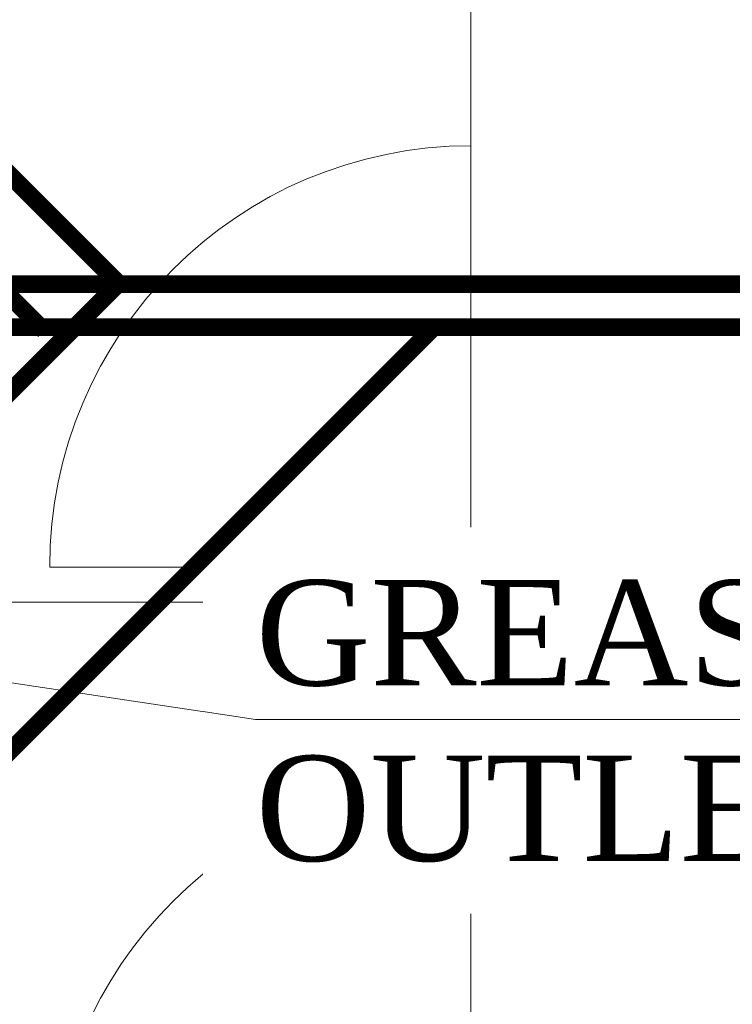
# Model space of a CAD drawing. Header units: inches. Extents: x 119662 to 158499, y 12149 to 20675.
# Tile 52 of 97: x 121992 to 122033, y 19565 to 19621. Entities that reach past the tile are written whole.
import ezdxf

# ---------------------------------------------------------------- set-up
doc = ezdxf.new("R2010")
doc.units = ezdxf.units.IN
doc.header["$MEASUREMENT"] = 0
for name, color, linetype, lineweight in [('00-GRIDTEXT', 1, 'Continuous', 13), ('KIT TEXT.', 5, 'Continuous', 5), ('PD_FIXTURE', 21, 'Continuous', 25), ('PP- 75DIA Soil Waste Sewer pipe', 90, 'Continuous', 9), ('PP-Soil Pipe', 1, 'Continuous', 25), ('PP-TEXT', 7, 'Continuous', 40)]:
    doc.layers.add(name, color=color, linetype=linetype, lineweight=lineweight)
doc.styles.add('Arial', font='GOTHIC.TTF')
doc.styles.add('ISO', font='isocp.shx', dxfattribs={"height": 250})
doc.styles.add('TIMES NEW ROMAN', font='times.ttf', dxfattribs={"height": 4})
doc.dimstyles.new('PP-DIM', dxfattribs={"dimtxt": 4, "dimasz": 1, "dimexe": 1, "dimexo": 1, "dimgap": 0.09, "dimtad": 0, "dimdec": 1, "dimzin": 0, "dimdsep": 46, "dimlunit": 4, "dimtxsty": 'TIMES NEW ROMAN', "dimblk": 'ARCHTICK', "dimcen": 0.09, "dimdle": 1, "dimclrd": 256, "dimclre": 256, "dimclrt": 256, "dimadec": 0, "dimazin": 0, "dimtfac": 1, "dimtdec": 4, "dimtofl": 0, "dimtmove": 1, "dimatfit": 3, "dimfxl": 1, "dimtolj": 1, "dimtzin": 0, "dimlwd": -1, "dimlwe": -1, "dimarcsym": 0})

# ---------------------------------------------------------------- blocks, each defined once
blk = doc.blocks.new('A$C6E471120')
at = {"layer": 'KIT TEXT.', "color": 251, "char_height": 60.17529562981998, "attachment_point": 7, "style": 'ISO'}
for s, insert, width in [('\\pi325.49;{\\Fromans|c0;\\W0.8;WORK TABLE \\P\\pi370.19;WITH SINK}', (-834.1382467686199, -1717.700760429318, 488.6049877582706), 1100.283938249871), ('\\pi300.49;{\\Fromans|c0;\\W0.8;WORK TABLE}', (-5344.106154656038, -1932.584693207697, 488.6049877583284), 1050.283938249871)]:
    blk.add_mtext(s, dxfattribs=dict(at, insert=insert, width=width))
blk = doc.blocks.new('FIRST FLOOR')
at = {"layer": 'PD_FIXTURE', "color": 251, "lineweight": 5, "ltscale": 12}
for p, q in [((139318.6576681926, 19545.75361296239), (139318.6576681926, 19532.12861296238)), ((139318.6576681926, 19545.75361296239), (139318.6576681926, 19533.75361296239)), ((139318.6576681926, 19509.75361296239), (139318.6576681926, 19533.75361296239)), ((139318.6576681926, 19509.75361296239), (139294.6576681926, 19509.75361296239)), ((139318.6576681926, 19509.75361296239), (139318.6576681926, 19496.12861296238)), ((139318.6576681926, 19509.75361296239), (139318.6576681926, 19497.75361296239)), ((139318.6576681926, 19507.75361296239), (139258.6576681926, 19507.75361296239)), ((139318.6576681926, 19473.75361296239), (139318.6576681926, 19497.75361296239))]:
    blk.add_line(p, q, dxfattribs=at)
for centre in [(139318.6576681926, 19509.75361296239), (139318.6576681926, 19473.75361296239)]:
    blk.add_arc(centre, 24, 90, 180, dxfattribs=at)
at = {"layer": '00-GRIDTEXT', "color": 8, "xscale": 0.03937007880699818, "yscale": 0.03937007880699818, "zscale": 0.03937007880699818}
blk.add_blockref('A$C6E471120', (139249.657668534, 19579.75418360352), dxfattribs=at)

msp = doc.modelspace()

# ---------------------------------------------------------------- block references
at = {"color": 8}
msp.add_blockref('FIRST FLOOR', (-17300.78625003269, 79.92778982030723), dxfattribs=at)

# ---------------------------------------------------------------- next in the draw order: linework, layer by layer
at = {"layer": 'PP- 75DIA Soil Waste Sewer pipe', "ltscale": 0.015, "const_width": 0.9999999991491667}
for points in [[(121971.0462124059, 19625.6600462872), (121993.5619053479, 19603.14435334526)], [(122011.0874216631, 19603.34369720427), (121975.6033598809, 19603.34369720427)], [(122143.1442640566, 19603.34369720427), (122001.3901798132, 19603.34369720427)]]:
    msp.add_lwpolyline(points, dxfattribs=at)
at = {"layer": 'PP-Soil Pipe', "color": 1, "ltscale": 0.015, "const_width": 0.9999999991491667}
for points in [[(121964.3021987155, 19639.32656707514), (121997.8307389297, 19605.79802686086)], [(121964.2122986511, 19572.25775027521), (121997.7525752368, 19605.79802686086)]]:
    msp.add_lwpolyline(points, dxfattribs=at)
at = {"layer": 'PP-Soil Pipe', "color": 1, "ltscale": 0.015}
msp.add_lwpolyline([(121966.7747959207, 19605.79802686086, 0.9999999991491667, 0.9999999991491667, 0), (122128.7229710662, 19605.79802686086, 0.9999999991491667, 0.9999999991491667, 0), (122137.0898355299, 19614.16489132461, 0.9999999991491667, 0.9999999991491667, 0)], format="xyseb", dxfattribs=at)

# ---------------------------------------------------------------- next in the draw order: texts
at = {"layer": 'PP-TEXT', "insert": (122005.6024249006, 19572.69380275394), "char_height": 5.999999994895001, "width": 79.39153849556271, "attachment_point": 7, "style": 'Arial', "bg_fill": 2}
msp.add_mtext('{\\fTimes New Roman|b0|i0|c0|p34;GREASE TRAP OUTLET Ø50 MM}', dxfattribs=at)

# ---------------------------------------------------------------- next in the draw order: linework, layer by layer
at = {"layer": 'PP- 75DIA Soil Waste Sewer pipe', "ltscale": 0.015, "const_width": 0.9999999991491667}
msp.add_lwpolyline([(122015.7611288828, 19603.34369720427), (121972.1961965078, 19559.77876482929)], dxfattribs=at)

# ---------------------------------------------------------------- next in the draw order: leaders
at = {"layer": 'PP-TEXT', "lineweight": 70, "ltscale": 12}
msp.add_leader([(121937.743109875, 19591.1780677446, -1.10837562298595e-09), (122005.6024249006, 19580.99996198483, -1.10837562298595e-09), (122062.8953970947, 19580.99996198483, -1.10837562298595e-09)], dimstyle='PP-DIM', override={"dimtxt": 8.5, "dimasz": 5, "dimtad": 0, "dimdec": 1, "dimcen": 0, "dimtfac": 12, "dimtdec": 1, "dimfxl": 7, "dimfxlon": 1, "dimlwd": 18, "dimarcsym": 1}, dxfattribs=at)

doc.saveas('drawing.dxf')
